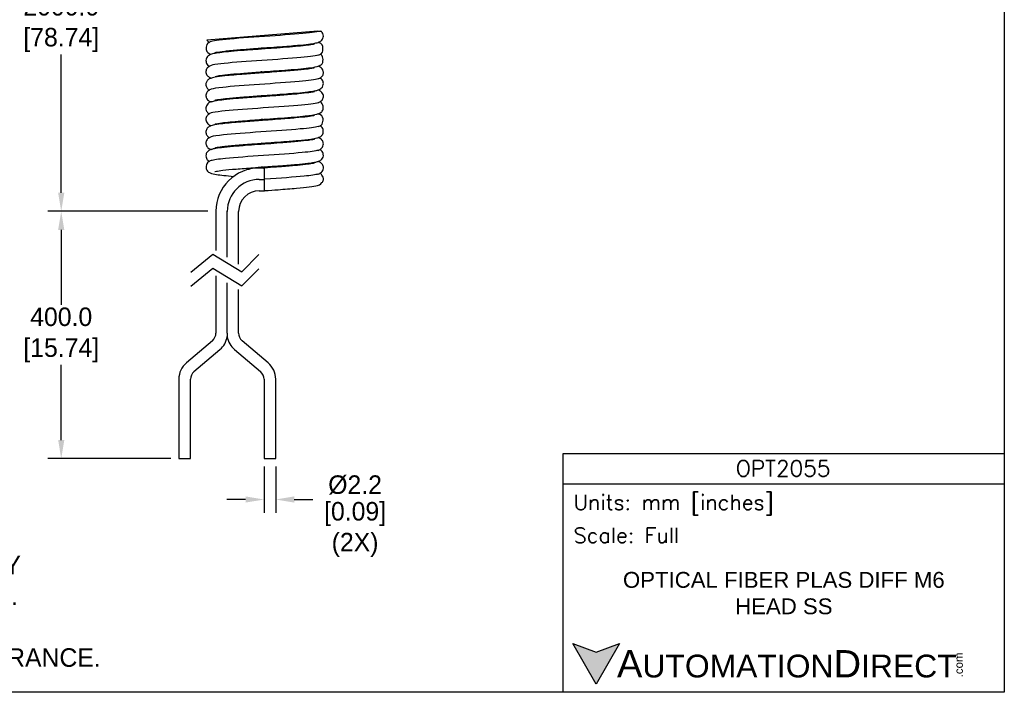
# Model space of a CAD drawing. Header units: inches. Extents: x 0 to 279, y 0 to 216.
# Tile 1 of 2: x 93 to 279, y 0 to 127. Entities that reach past the tile are written whole.
import ezdxf

# ---------------------------------------------------------------- set-up
doc = ezdxf.new("R2010")
doc.units = ezdxf.units.IN
doc.header["$LTSCALE"] = 10
doc.header["$MEASUREMENT"] = 0
doc.layers.add('DIMENSIONS', color=140, linetype='Continuous')
doc.layers.add('TEXT', color=140, linetype='Continuous')
doc.styles.add('ROMANS', font='romans.shx')
doc.styles.add('型式1', font='txt')
doc.dimstyles.get("Standard").update_dxf_attribs({"dimtxt": 3.5, "dimasz": 3.5, "dimexe": 2.5, "dimexo": 1.5, "dimgap": 1, "dimtad": 0, "dimtih": 1, "dimtoh": 1, "dimdec": 1, "dimzin": 0, "dimdsep": 46, "dimtxsty": 'Standard', "dimcen": 0, "dimadec": 0, "dimazin": 0, "dimtfac": 1, "dimtdec": 1, "dimtofl": 0, "dimtmove": 0, "dimatfit": 3, "dimfxl": 1, "dimtolj": 1, "dimtzin": 0, "dimarcsym": 0})

# ---------------------------------------------------------------- blocks, each defined once
blk = doc.blocks.new('*D10')
at = {"layer": 'DEFPOINTS', "color": 0, "transparency": 16777216}
for p in [(139.56, 44.19), (141.76, 44.19), (141.76, 36.45)]:
    blk.add_point(p, dxfattribs=at)
at = {"layer": 'DIMENSIONS', "color": 0, "lineweight": -2, "transparency": 16777216}
for p, q in [((139.56, 42.69), (139.56, 33.95)), ((141.76, 42.69), (141.76, 33.95)), ((136.06, 36.45), (132.56, 36.45)), ((145.26, 36.45), (148.76, 36.45))]:
    blk.add_line(p, q, dxfattribs=at)
at = {"layer": 'DIMENSIONS', "color": 0, "transparency": 16777216}
for points in [[(136.06, 37.04), (136.06, 35.87), (139.56, 36.45)], [(145.26, 37.04), (145.26, 35.87), (141.76, 36.45)]]:
    blk.add_solid(points, dxfattribs=at)
at = {"layer": 'DIMENSIONS', "color": 0, "transparency": 16777216, "char_height": 3.5, "attachment_point": 5}
for s, insert in [('\\A1;%%C2.2', (156.76, 39.2)), ('\\A1;[0.09]\\P(2X)', (156.76, 30.79))]:
    blk.add_mtext(s, dxfattribs=dict(at, insert=insert))
blk = doc.blocks.new('*D11')
at = {"layer": 'DEFPOINTS', "color": 0, "transparency": 16777216}
for p in [(101.25, 90.94), (130.47, 90.94), (123.47, 44.19)]:
    blk.add_point(p, dxfattribs=at)
at = {"layer": 'DIMENSIONS', "color": 0, "lineweight": -2, "transparency": 16777216}
for p, q in [((128.97, 90.94), (98.75, 90.94)), ((101.25, 87.44), (101.25, 73.23)), ((101.25, 47.69), (101.25, 61.9)), ((121.97, 44.19), (98.75, 44.19))]:
    blk.add_line(p, q, dxfattribs=at)
at = {"layer": 'DIMENSIONS', "color": 0, "transparency": 16777216}
for points in [[(100.67, 87.44), (101.83, 87.44), (101.25, 90.94)], [(100.67, 47.69), (101.83, 47.69), (101.25, 44.19)]]:
    blk.add_solid(points, dxfattribs=at)
at = {"layer": 'DIMENSIONS', "color": 0, "transparency": 16777216, "insert": (101.25, 67.56), "char_height": 3.5, "attachment_point": 5}
blk.add_mtext('\\A1;400.0\\P[15.74]', dxfattribs=at)
blk = doc.blocks.new('*D12')
at = {"layer": 'DEFPOINTS', "color": 0, "transparency": 16777216}
for p in [(101.25, 161.57), (144.6, 161.57), (130.47, 90.94)]:
    blk.add_point(p, dxfattribs=at)
at = {"layer": 'DIMENSIONS', "color": 0, "lineweight": -2, "transparency": 16777216}
for p, q in [((143.1, 161.57), (98.75, 161.57)), ((101.25, 158.07), (101.25, 131.92)), ((101.25, 94.44), (101.25, 120.59)), ((128.97, 90.94), (98.75, 90.94))]:
    blk.add_line(p, q, dxfattribs=at)
at = {"layer": 'DIMENSIONS', "color": 0, "transparency": 16777216}
for points in [[(100.67, 158.07), (101.83, 158.07), (101.25, 161.57)], [(100.67, 94.44), (101.83, 94.44), (101.25, 90.94)]]:
    blk.add_solid(points, dxfattribs=at)
at = {"layer": 'DIMENSIONS', "color": 0, "transparency": 16777216, "insert": (101.25, 126.26), "char_height": 3.5, "attachment_point": 5}
blk.add_mtext('\\A1;2000.0\\P[78.74]', dxfattribs=at)

msp = doc.modelspace()

# ---------------------------------------------------------------- hatches: boundary and pattern name
at = {"layer": 'TEXT'}
msp.add_hatch(color=256, dxfattribs=at).paths.add_polyline_path([(206.74, 9.21), (202.31, 7.59), (197.87, 9.21), (202.31, 1.53)])

# ---------------------------------------------------------------- linework, layer by layer
for p, q in [((149.75, 124.97), (128.78, 123.28)), ((149.75, 124.97), (150.3, 125.01)), ((139.42, 99.13), (138.66, 99.13)), ((139.52, 99.01), (139.67, 99.01)), ((139.67, 99.01), (139.52, 99.01)), ((139.67, 98.71), (139.67, 99.01)), ((139.67, 96.99), (139.67, 98.71)), ((138.66, 96.98), (138.67, 96.98)), ((138.67, 96.98), (139.67, 96.98)), ((139.67, 96.67), (139.67, 96.99)), ((139.67, 94.84), (139.67, 96.67)), ((138.67, 94.84), (139.67, 94.84)), ((130.47, 90.94), (130.47, 83.55)), ((132.61, 90.92), (132.61, 90.94)), ((132.61, 82.26), (132.61, 90.92)), ((134.76, 80.97), (134.76, 90.92)), ((130.47, 78.74), (130.47, 67.92)), ((132.61, 67.92), (132.61, 77.44)), ((134.76, 67.92), (134.76, 76.15)), ((129.8, 66.48), (124.91, 62.31)), ((140.32, 62.31), (135.43, 66.48)), ((126.33, 60.64), (131.23, 64.81)), ((134, 64.8), (138.89, 60.64)), ((123.47, 59.19), (123.47, 44.19)), ((125.67, 44.19), (125.67, 59.19)), ((139.56, 59.19), (139.56, 44.19)), ((141.76, 44.19), (141.76, 59.19)), ((123.47, 44.19), (125.67, 44.19)), ((139.56, 44.19), (141.76, 44.19))]:
    msp.add_line(p, q)
for centre, radius, start, end in [((138.66, 90.94), 8.19, 90, 180), ((138.67, 90.93), 6.05, 90.0664, 179.9336), ((138.67, 90.92), 3.91, 90, 180), ((128.57, 67.92), 1.9, 310.4384, 0), ((128.57, 67.92), 4.1, 310.4384, 350.7461), ((136.66, 67.92), 4.1, 189.2467, 229.5616), ((136.66, 67.92), 1.9, 180, 229.5616), ((127.57, 59.19), 4.1, 130.4384, 180), ((137.66, 59.19), 4.1, 0, 49.5616), ((127.57, 59.19), 1.9, 130.4384, 180), ((137.66, 59.19), 1.9, 0, 49.5616)]:
    msp.add_arc(centre, radius, start, end)
for points, knots in [([(149.75, 124.97), (149.08, 124.77), (147.54, 124.6), (145.34, 124.42), (143.12, 124.23), (140.25, 124.04), (137.62, 123.86), (134.98, 123.67), (132.6, 123.49), (131.11, 123.3), (130.39, 123.21), (129.88, 123.12), (129.6, 123.03)], [0, 0, 0, 0, 0.01981288, 0.01981288, 0.01981288, 0.03975688, 0.03975688, 0.03975688, 0.05970057, 0.05970057, 0.05970057, 0.06932584, 0.06932584, 0.06932584, 0.06932584]), ([(130.27, 120.94), (130.27, 120.94), (130.28, 120.95), (130.29, 120.95), (130.32, 120.96), (130.41, 120.98), (130.53, 121.01), (130.87, 121.07), (131.43, 121.16), (132.15, 121.24), (132.89, 121.32), (133.79, 121.4), (134.8, 121.48), (135.67, 121.56), (136.62, 121.63), (137.6, 121.7), (138.17, 121.74), (138.74, 121.78), (139.32, 121.82), (139.6, 121.84), (139.89, 121.87), (140.17, 121.89), (140.99, 121.94), (141.81, 122), (142.6, 122.06), (143.78, 122.15), (144.9, 122.24), (145.88, 122.33), (146.68, 122.4), (147.4, 122.47), (147.99, 122.55), (148.45, 122.6), (148.83, 122.66), (149.15, 122.72), (149.46, 122.78), (149.7, 122.84), (149.98, 122.96), (150.13, 123.02), (150.3, 123.1), (150.48, 123.32), (150.62, 123.5), (150.77, 123.76), (150.78, 124.05), (150.78, 124.23), (150.72, 124.42), (150.65, 124.57), (150.55, 124.79), (150.42, 124.92), (150.29, 125.01)], [0.1377365, 0.1377365, 0.1377365, 0.1377365, 0.1450683, 0.1450683, 0.1450683, 0.1781936, 0.1781936, 0.1781936, 0.270249, 0.270249, 0.270249, 0.3662326, 0.3662326, 0.3662326, 0.4487051, 0.4487051, 0.4487051, 0.495967, 0.495967, 0.495967, 0.5193977, 0.5193977, 0.5193977, 0.5868003, 0.5868003, 0.5868003, 0.6880087, 0.6880087, 0.6880087, 0.7713734, 0.7713734, 0.7713734, 0.8341303, 0.8341303, 0.8341303, 0.8951686, 0.8951686, 0.8951686, 0.9299283, 0.9299283, 0.9299283, 0.9575157, 0.9575157, 0.9575157, 0.9751414, 0.9751414, 0.9751414, 1, 1, 1, 1]), ([(129.6, 123.03), (129.29, 122.93), (128.93, 122.93), (128.75, 122.45), (128.66, 122.2), (128.61, 121.82), (128.64, 121.54), (128.71, 120.98), (129.09, 120.81), (129.42, 120.68), (129.47, 120.66), (129.53, 120.64), (129.58, 120.62)], [0, 0, 0, 0, 0.0556725, 0.0556725, 0.0556725, 0.0842997, 0.0842997, 0.0842997, 0.1418659, 0.1418659, 0.1418659, 0.151466, 0.151466, 0.151466, 0.151466]), ([(128.78, 123.28), (128.89, 123.12), (128.99, 123.03), (129.08, 122.96), (129.13, 122.93), (129.18, 122.9), (129.23, 122.87)], [0, 0, 0, 0, 0.3733986, 0.3733986, 0.3733986, 0.5583839, 0.5583839, 0.5583839, 0.5583839]), ([(149.75, 120.47), (150.09, 120.58), (150.43, 120.61), (150.59, 121.03), (150.7, 121.31), (150.72, 121.78), (150.65, 122.1), (150.53, 122.66), (150.14, 122.79), (149.78, 122.88)], [0, 0, 0, 0, 0.094895, 0.094895, 0.094895, 0.1600307, 0.1600307, 0.1600307, 0.2712317, 0.2712317, 0.2712317, 0.2712317]), ([(149.08, 122.57), (149.07, 122.57), (149.04, 122.56), (149.01, 122.54), (148.7, 122.42), (147.76, 122.32), (146.48, 122.19), (145.23, 122.07), (143.65, 121.94), (141.96, 121.81), (141.25, 121.76), (140.51, 121.71), (139.78, 121.66), (138.89, 121.6), (138, 121.53), (137.14, 121.46), (135.32, 121.33), (133.64, 121.21), (132.33, 121.07), (131.24, 120.95), (130.42, 120.81), (129.85, 120.71), (129.57, 120.65), (129.35, 120.61), (129.01, 120.31), (128.84, 120.16), (128.65, 119.96), (128.6, 119.68), (128.56, 119.43), (128.63, 119.12), (128.72, 118.9), (128.85, 118.57), (129.02, 118.44), (129.23, 118.35)], [0.1333593, 0.1333593, 0.1333593, 0.1333593, 0.1476548, 0.1476548, 0.1476548, 0.2884001, 0.2884001, 0.2884001, 0.4268401, 0.4268401, 0.4268401, 0.4848396, 0.4848396, 0.4848396, 0.5553502, 0.5553502, 0.5553502, 0.7038773, 0.7038773, 0.7038773, 0.8279354, 0.8279354, 0.8279354, 0.8879133, 0.8879133, 0.8879133, 0.9165779, 0.9165779, 0.9165779, 0.9421646, 0.9421646, 0.9421646, 0.9798002, 0.9798002, 0.9798002, 0.9798002]), ([(140.36, 121.7), (140.25, 121.71), (140.14, 121.72), (140.02, 121.72), (139.68, 121.75), (139.33, 121.78), (138.99, 121.8)], [0.885379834, 0.885379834, 0.885379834, 0.885379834, 0.886274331, 0.886274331, 0.886274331, 0.889036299, 0.889036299, 0.889036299, 0.889036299]), ([(149.76, 120.47), (149.23, 120.3), (147.78, 120.13), (145.77, 119.95), (143.61, 119.77), (140.8, 119.58), (138.16, 119.39), (135.51, 119.21), (133.02, 119.02), (131.42, 118.84), (130.53, 118.73), (129.91, 118.63), (129.59, 118.53)], [0.16082711, 0.16082711, 0.16082711, 0.16082711, 0.17936455, 0.17936455, 0.17936455, 0.19930889, 0.19930889, 0.19930889, 0.21925298, 0.21925298, 0.21925298, 0.2302098, 0.2302098, 0.2302098, 0.2302098]), ([(130.3, 116.46), (130.14, 116.4), (130.83, 116.56), (131.69, 116.69), (132.94, 116.87), (134.54, 116.96), (136.47, 117.11), (137.47, 117.18), (138.56, 117.27), (139.62, 117.35), (141.16, 117.46), (142.66, 117.56), (144.04, 117.67), (145.81, 117.81), (147.4, 117.98), (148.39, 118.1), (149.05, 118.18), (149.44, 118.25), (150, 118.47), (150.25, 118.56), (150.53, 118.69), (150.65, 119.09), (150.73, 119.39), (150.72, 119.84), (150.63, 120.13), (150.54, 120.43), (150.35, 120.56), (150.15, 120.65)], [0.128585, 0.128585, 0.128585, 0.128585, 0.2409241, 0.2409241, 0.2409241, 0.4033448, 0.4033448, 0.4033448, 0.4868527, 0.4868527, 0.4868527, 0.6082719, 0.6082719, 0.6082719, 0.7627118, 0.7627118, 0.7627118, 0.8647833, 0.8647833, 0.8647833, 0.9101121, 0.9101121, 0.9101121, 0.9433441, 0.9433441, 0.9433441, 0.9777531, 0.9777531, 0.9777531, 0.9777531]), ([(129.6, 118.53), (129.35, 118.45), (129.17, 118.39), (128.94, 118.16), (128.8, 118.02), (128.65, 117.81), (128.6, 117.55), (128.55, 117.31), (128.59, 117.03), (128.69, 116.83), (128.78, 116.63), (128.91, 116.51), (129.04, 116.41), (129.25, 116.24), (129.42, 116.16), (129.58, 116.1)], [0, 0, 0, 0, 0.0437491, 0.0437491, 0.0437491, 0.0696809, 0.0696809, 0.0696809, 0.0926822, 0.0926822, 0.0926822, 0.1147304, 0.1147304, 0.1147304, 0.1517694, 0.1517694, 0.1517694, 0.1517694]), ([(149.07, 118.06), (149.07, 118.06), (149.07, 118.05), (149.06, 118.05), (149.02, 118.03), (148.84, 117.99), (148.61, 117.96), (148.35, 117.91), (148.03, 117.86), (147.64, 117.81), (147, 117.74), (146.19, 117.66), (145.28, 117.58), (144.29, 117.49), (143.17, 117.4), (141.99, 117.32), (141.37, 117.27), (140.74, 117.23), (140.11, 117.18), (139.76, 117.16), (139.42, 117.13), (139.07, 117.11), (137.97, 117.03), (136.88, 116.95), (135.86, 116.87), (134.47, 116.76), (133.21, 116.66), (132.18, 116.55), (131.41, 116.46), (130.78, 116.38), (130.3, 116.3), (129.97, 116.24), (129.71, 116.18), (129.42, 116.07), (129.28, 116.01), (129.12, 115.94), (128.96, 115.78), (128.85, 115.68), (128.74, 115.55), (128.67, 115.37), (128.6, 115.2), (128.56, 114.98), (128.58, 114.79), (128.61, 114.56), (128.72, 114.37), (128.82, 114.22), (128.96, 114.04), (129.09, 113.93), (129.24, 113.86)], [0.1271833, 0.1271833, 0.1271833, 0.1271833, 0.1370306, 0.1370306, 0.1370306, 0.1871523, 0.1871523, 0.1871523, 0.2411587, 0.2411587, 0.2411587, 0.3294623, 0.3294623, 0.3294623, 0.4257119, 0.4257119, 0.4257119, 0.4760382, 0.4760382, 0.4760382, 0.5035433, 0.5035433, 0.5035433, 0.5905841, 0.5905841, 0.5905841, 0.7097384, 0.7097384, 0.7097384, 0.798399, 0.798399, 0.798399, 0.8598745, 0.8598745, 0.8598745, 0.890445, 0.890445, 0.890445, 0.9096075, 0.9096075, 0.9096075, 0.9282186, 0.9282186, 0.9282186, 0.9500888, 0.9500888, 0.9500888, 0.9789781, 0.9789781, 0.9789781, 0.9789781]), ([(140.36, 117.2), (139.99, 117.23), (139.62, 117.25), (139.24, 117.28), (139.16, 117.29), (139.07, 117.29), (138.99, 117.3)], [0.724060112, 0.724060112, 0.724060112, 0.724060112, 0.727026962, 0.727026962, 0.727026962, 0.727717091, 0.727717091, 0.727717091, 0.727717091]), ([(149.75, 115.97), (149.99, 116.05), (150.16, 116.1), (150.4, 116.34), (150.51, 116.44), (150.64, 116.58), (150.7, 116.77), (150.77, 116.95), (150.78, 117.19), (150.75, 117.38), (150.68, 117.8), (150.41, 118.04), (150.19, 118.18), (150.02, 118.29), (149.89, 118.35), (149.76, 118.39)], [0, 0, 0, 0, 0.0438441, 0.0438441, 0.0438441, 0.0629495, 0.0629495, 0.0629495, 0.0816781, 0.0816781, 0.0816781, 0.1219667, 0.1219667, 0.1219667, 0.1516291, 0.1516291, 0.1516291, 0.1516291]), ([(149.77, 115.97), (149.27, 115.81), (147.99, 115.65), (146.2, 115.49), (144.13, 115.3), (141.36, 115.12), (138.69, 114.93), (136.03, 114.75), (133.47, 114.56), (131.75, 114.37), (130.7, 114.26), (129.95, 114.15), (129.59, 114.03)], [0.32168001, 0.32168001, 0.32168001, 0.32168001, 0.33891618, 0.33891618, 0.33891618, 0.35886046, 0.35886046, 0.35886046, 0.37880486, 0.37880486, 0.37880486, 0.3910766, 0.3910766, 0.3910766, 0.3910766]), ([(130.27, 111.94), (130.27, 111.94), (130.29, 111.95), (130.33, 111.96), (130.45, 112), (130.72, 112.05), (131.07, 112.1), (131.51, 112.16), (132.09, 112.23), (132.77, 112.3), (133.53, 112.38), (134.41, 112.45), (135.37, 112.53), (136.28, 112.6), (137.25, 112.67), (138.25, 112.75), (138.71, 112.78), (139.19, 112.82), (139.66, 112.85), (139.99, 112.87), (140.32, 112.9), (140.64, 112.92), (141.28, 112.97), (141.92, 113.01), (142.54, 113.06), (143.68, 113.14), (144.76, 113.23), (145.72, 113.31), (146.51, 113.38), (147.22, 113.46), (147.81, 113.53), (148.3, 113.58), (148.7, 113.63), (149.05, 113.7), (149.28, 113.75), (149.49, 113.8), (149.67, 113.85), (149.87, 113.9), (150.04, 113.94), (150.29, 114.14), (150.48, 114.29), (150.72, 114.54), (150.76, 114.9), (150.79, 115.13), (150.74, 115.41), (150.65, 115.6), (150.57, 115.76), (150.48, 115.86), (150.39, 115.94), (150.29, 116.02), (150.2, 116.09), (150.11, 116.14)], [0.1286788, 0.1286788, 0.1286788, 0.1286788, 0.149388, 0.149388, 0.149388, 0.2098578, 0.2098578, 0.2098578, 0.2863732, 0.2863732, 0.2863732, 0.3711868, 0.3711868, 0.3711868, 0.4509603, 0.4509603, 0.4509603, 0.4885202, 0.4885202, 0.4885202, 0.5144925, 0.5144925, 0.5144925, 0.5653424, 0.5653424, 0.5653424, 0.659501, 0.659501, 0.659501, 0.7369367, 0.7369367, 0.7369367, 0.8003762, 0.8003762, 0.8003762, 0.8416255, 0.8416255, 0.8416255, 0.8856836, 0.8856836, 0.8856836, 0.9204583, 0.9204583, 0.9204583, 0.9424904, 0.9424904, 0.9424904, 0.9597064, 0.9597064, 0.9597064, 0.9787983, 0.9787983, 0.9787983, 0.9787983]), ([(129.6, 114.03), (129.35, 113.95), (129.17, 113.89), (128.94, 113.66), (128.81, 113.53), (128.67, 113.34), (128.61, 113.08), (128.56, 112.88), (128.57, 112.64), (128.64, 112.45), (128.7, 112.28), (128.8, 112.14), (128.9, 112.04), (129.13, 111.79), (129.31, 111.71), (129.5, 111.65), (129.52, 111.64), (129.55, 111.63), (129.57, 111.63)], [0, 0, 0, 0, 0.0434047, 0.0434047, 0.0434047, 0.0687611, 0.0687611, 0.0687611, 0.0883984, 0.0883984, 0.0883984, 0.1056749, 0.1056749, 0.1056749, 0.1467498, 0.1467498, 0.1467498, 0.1521432, 0.1521432, 0.1521432, 0.1521432]), ([(149.08, 113.56), (149.09, 113.56), (149.02, 113.54), (148.91, 113.51), (148.72, 113.47), (148.42, 113.42), (148.04, 113.37), (147.51, 113.29), (146.84, 113.22), (146.06, 113.15), (145.23, 113.07), (144.29, 112.99), (143.27, 112.91), (142.32, 112.84), (141.3, 112.77), (140.27, 112.69), (139.89, 112.67), (139.52, 112.64), (139.14, 112.61), (138.66, 112.58), (138.18, 112.54), (137.7, 112.51), (136.52, 112.42), (135.39, 112.34), (134.36, 112.25), (133.46, 112.17), (132.65, 112.09), (131.95, 112.02), (131.41, 111.96), (130.94, 111.91), (130.55, 111.84), (130.24, 111.79), (129.98, 111.72), (129.74, 111.67), (129.47, 111.61), (129.23, 111.57), (128.93, 111.24), (128.77, 111.06), (128.59, 110.8), (128.58, 110.48), (128.57, 110.32), (128.6, 110.16), (128.65, 110.02), (128.73, 109.81), (128.86, 109.67), (128.97, 109.56), (129.07, 109.47), (129.15, 109.41), (129.23, 109.37)], [0.1275721, 0.1275721, 0.1275721, 0.1275721, 0.162503, 0.162503, 0.162503, 0.22184, 0.22184, 0.22184, 0.3037552, 0.3037552, 0.3037552, 0.3901322, 0.3901322, 0.3901322, 0.4718959, 0.4718959, 0.4718959, 0.5017203, 0.5017203, 0.5017203, 0.540052, 0.540052, 0.540052, 0.634989, 0.634989, 0.634989, 0.7186282, 0.7186282, 0.7186282, 0.7840889, 0.7840889, 0.7840889, 0.8359602, 0.8359602, 0.8359602, 0.8918316, 0.8918316, 0.8918316, 0.9224138, 0.9224138, 0.9224138, 0.9368785, 0.9368785, 0.9368785, 0.9580838, 0.9580838, 0.9580838, 0.9750079, 0.9750079, 0.9750079, 0.9750079]), ([(149.75, 111.47), (149.95, 111.53), (150.07, 111.57), (150.24, 111.7), (150.33, 111.76), (150.43, 111.84), (150.53, 111.97), (150.65, 112.13), (150.76, 112.36), (150.78, 112.59), (150.8, 112.89), (150.66, 113.2), (150.51, 113.4), (150.34, 113.62), (150.16, 113.71), (150.01, 113.78), (149.92, 113.82), (149.84, 113.85), (149.76, 113.88)], [0, 0, 0, 0, 0.0333383, 0.0333383, 0.0333383, 0.0503554, 0.0503554, 0.0503554, 0.0727675, 0.0727675, 0.0727675, 0.1014255, 0.1014255, 0.1014255, 0.1330352, 0.1330352, 0.1330352, 0.1509197, 0.1509197, 0.1509197, 0.1509197]), ([(130.29, 107.46), (130.16, 107.4), (130.63, 107.53), (131.23, 107.62), (132.1, 107.77), (133.23, 107.85), (134.65, 107.96), (135.75, 108.05), (137.03, 108.16), (138.3, 108.26), (138.84, 108.29), (139.37, 108.33), (139.9, 108.36), (140.87, 108.43), (141.85, 108.51), (142.79, 108.58), (144.53, 108.71), (146.12, 108.83), (147.33, 108.97), (148.31, 109.08), (149.03, 109.2), (149.56, 109.31), (149.8, 109.36), (150, 109.41), (150.33, 109.67), (150.48, 109.8), (150.67, 109.97), (150.73, 110.23), (150.78, 110.46), (150.74, 110.76), (150.67, 110.99), (150.55, 111.38), (150.36, 111.55), (150.14, 111.64)], [0.1274219, 0.1274219, 0.1274219, 0.1274219, 0.2174776, 0.2174776, 0.2174776, 0.3489863, 0.3489863, 0.3489863, 0.451293, 0.451293, 0.451293, 0.493889, 0.493889, 0.493889, 0.5713356, 0.5713356, 0.5713356, 0.7160655, 0.7160655, 0.7160655, 0.8325681, 0.8325681, 0.8325681, 0.8873288, 0.8873288, 0.8873288, 0.9136402, 0.9136402, 0.9136402, 0.9366191, 0.9366191, 0.9366191, 0.9769022, 0.9769022, 0.9769022, 0.9769022]), ([(149.77, 111.47), (149.25, 111.3), (147.88, 111.14), (145.96, 110.97), (143.84, 110.78), (141.05, 110.6), (138.39, 110.41), (135.74, 110.22), (133.22, 110.04), (131.56, 109.85), (130.6, 109.75), (129.93, 109.64), (129.6, 109.53)], [0.48255649, 0.48255649, 0.48255649, 0.48255649, 0.50056172, 0.50056172, 0.50056172, 0.52050596, 0.52050596, 0.52050596, 0.54045033, 0.54045033, 0.54045033, 0.5519599, 0.5519599, 0.5519599, 0.5519599]), ([(149.08, 109.06), (149.09, 109.06), (149.03, 109.04), (148.93, 109.02), (148.7, 108.96), (148.29, 108.9), (147.76, 108.83), (147.15, 108.75), (146.38, 108.68), (145.49, 108.6), (144.66, 108.52), (143.74, 108.45), (142.76, 108.38), (142.05, 108.32), (141.32, 108.27), (140.57, 108.21), (140.27, 108.19), (139.97, 108.17), (139.67, 108.15), (139.16, 108.11), (138.66, 108.08), (138.16, 108.04), (136.99, 107.96), (135.85, 107.87), (134.8, 107.79), (133.49, 107.68), (132.34, 107.57), (131.44, 107.46), (130.85, 107.39), (130.36, 107.32), (129.98, 107.23), (129.82, 107.2), (129.68, 107.16), (129.54, 107.11), (129.38, 107.06), (129.23, 107), (129.04, 106.85), (128.9, 106.75), (128.76, 106.6), (128.67, 106.37), (128.59, 106.16), (128.55, 105.89), (128.6, 105.67), (128.65, 105.46), (128.77, 105.29), (128.87, 105.16), (129.01, 105.01), (129.12, 104.92), (129.23, 104.86)], [0.127186, 0.127186, 0.127186, 0.127186, 0.1602828, 0.1602828, 0.1602828, 0.2360673, 0.2360673, 0.2360673, 0.3234197, 0.3234197, 0.3234197, 0.4048387, 0.4048387, 0.4048387, 0.4641985, 0.4641985, 0.4641985, 0.4879464, 0.4879464, 0.4879464, 0.5278302, 0.5278302, 0.5278302, 0.6214936, 0.6214936, 0.6214936, 0.7394989, 0.7394989, 0.7394989, 0.8185643, 0.8185643, 0.8185643, 0.8504998, 0.8504998, 0.8504998, 0.8851411, 0.8851411, 0.8851411, 0.9095553, 0.9095553, 0.9095553, 0.9311674, 0.9311674, 0.9311674, 0.9509955, 0.9509955, 0.9509955, 0.975728, 0.975728, 0.975728, 0.975728]), ([(129.6, 109.53), (129.36, 109.45), (129.19, 109.4), (128.98, 109.2), (128.85, 109.08), (128.71, 108.92), (128.64, 108.69), (128.59, 108.55), (128.57, 108.39), (128.58, 108.24), (128.59, 108.11), (128.63, 107.98), (128.67, 107.87), (128.74, 107.71), (128.84, 107.58), (128.94, 107.49), (129.12, 107.31), (129.28, 107.23), (129.43, 107.18), (129.48, 107.16), (129.53, 107.14), (129.58, 107.12)], [0, 0, 0, 0, 0.0405928, 0.0405928, 0.0405928, 0.0646721, 0.0646721, 0.0646721, 0.0786593, 0.0786593, 0.0786593, 0.090866, 0.090866, 0.090866, 0.108116, 0.108116, 0.108116, 0.1411621, 0.1411621, 0.1411621, 0.1519286, 0.1519286, 0.1519286, 0.1519286]), ([(149.76, 106.97), (150.07, 107.08), (150.33, 107.06), (150.52, 107.43), (150.65, 107.68), (150.75, 108.11), (150.72, 108.42), (150.68, 108.92), (150.3, 109.14), (150, 109.28), (149.91, 109.32), (149.83, 109.36), (149.75, 109.39)], [0, 0, 0, 0, 0.0483673, 0.0483673, 0.0483673, 0.0814795, 0.0814795, 0.0814795, 0.1340689, 0.1340689, 0.1340689, 0.150094, 0.150094, 0.150094, 0.150094]), ([(149.77, 106.97), (149.28, 106.82), (148.08, 106.66), (146.38, 106.51), (144.35, 106.32), (141.6, 106.13), (138.93, 105.95), (136.26, 105.76), (133.67, 105.58), (131.91, 105.39), (130.77, 105.27), (129.97, 105.15), (129.59, 105.03)], [0.64344732, 0.64344732, 0.64344732, 0.64344732, 0.66011408, 0.66011408, 0.66011408, 0.68005785, 0.68005785, 0.68005785, 0.7000019, 0.7000019, 0.7000019, 0.71288499, 0.71288499, 0.71288499, 0.71288499]), ([(130.26, 102.94), (130.25, 102.93), (130.34, 102.96), (130.47, 102.99), (130.72, 103.06), (131.13, 103.11), (131.64, 103.18), (132.31, 103.26), (133.15, 103.34), (134.13, 103.43), (135.08, 103.51), (136.15, 103.59), (137.26, 103.67), (137.98, 103.73), (138.71, 103.78), (139.44, 103.83), (139.93, 103.87), (140.42, 103.9), (140.91, 103.94), (141.73, 104), (142.54, 104.06), (143.31, 104.12), (144.24, 104.19), (145.12, 104.26), (145.91, 104.33), (146.89, 104.42), (147.74, 104.51), (148.4, 104.6), (148.86, 104.66), (149.22, 104.73), (149.54, 104.81), (149.74, 104.86), (149.93, 104.92), (150.14, 105.03), (150.22, 105.08), (150.31, 105.14), (150.41, 105.23), (150.52, 105.34), (150.65, 105.5), (150.71, 105.7), (150.81, 105.99), (150.77, 106.35), (150.64, 106.61), (150.57, 106.75), (150.46, 106.86), (150.37, 106.95), (150.28, 107.04), (150.19, 107.09), (150.11, 107.14)], [0.1287363, 0.1287363, 0.1287363, 0.1287363, 0.1661503, 0.1661503, 0.1661503, 0.2382451, 0.2382451, 0.2382451, 0.3321286, 0.3321286, 0.3321286, 0.4236833, 0.4236833, 0.4236833, 0.4819009, 0.4819009, 0.4819009, 0.5209281, 0.5209281, 0.5209281, 0.5862144, 0.5862144, 0.5862144, 0.6651182, 0.6651182, 0.6651182, 0.7634819, 0.7634819, 0.7634819, 0.8327889, 0.8327889, 0.8327889, 0.8753033, 0.8753033, 0.8753033, 0.892593, 0.892593, 0.892593, 0.9121649, 0.9121649, 0.9121649, 0.9422516, 0.9422516, 0.9422516, 0.959672, 0.959672, 0.959672, 0.977815, 0.977815, 0.977815, 0.977815]), ([(129.59, 105.03), (129.38, 104.96), (129.24, 104.92), (129.02, 104.73), (128.88, 104.61), (128.7, 104.42), (128.63, 104.17), (128.57, 103.98), (128.56, 103.75), (128.61, 103.56), (128.67, 103.3), (128.83, 103.1), (128.97, 102.96), (129.19, 102.75), (129.37, 102.69), (129.56, 102.63), (129.56, 102.63), (129.57, 102.63), (129.57, 102.63)], [0, 0, 0, 0, 0.038977, 0.038977, 0.038977, 0.0649744, 0.0649744, 0.0649744, 0.0840454, 0.0840454, 0.0840454, 0.1105416, 0.1105416, 0.1105416, 0.1504314, 0.1504314, 0.1504314, 0.1518165, 0.1518165, 0.1518165, 0.1518165]), ([(149.09, 104.56), (149.1, 104.57), (149.01, 104.54), (148.88, 104.51), (148.66, 104.46), (148.35, 104.41), (147.96, 104.36), (147.42, 104.29), (146.73, 104.21), (145.93, 104.14), (145.1, 104.06), (144.15, 103.98), (143.13, 103.9), (142.39, 103.85), (141.62, 103.79), (140.83, 103.73), (140.46, 103.71), (140.08, 103.68), (139.7, 103.65), (139.27, 103.62), (138.83, 103.59), (138.4, 103.56), (137.58, 103.5), (136.77, 103.44), (135.99, 103.38), (134.96, 103.3), (134, 103.22), (133.15, 103.14), (132.36, 103.07), (131.67, 102.99), (131.1, 102.92), (130.65, 102.86), (130.27, 102.8), (129.96, 102.73), (129.76, 102.69), (129.59, 102.64), (129.4, 102.56), (129.24, 102.5), (129.07, 102.41), (128.88, 102.2), (128.77, 102.07), (128.66, 101.9), (128.61, 101.7), (128.57, 101.53), (128.57, 101.33), (128.61, 101.16), (128.67, 100.9), (128.81, 100.72), (128.94, 100.59), (129.05, 100.48), (129.14, 100.42), (129.23, 100.36)], [0.1286157, 0.1286157, 0.1286157, 0.1286157, 0.1658146, 0.1658146, 0.1658146, 0.2259816, 0.2259816, 0.2259816, 0.3085186, 0.3085186, 0.3085186, 0.3942678, 0.3942678, 0.3942678, 0.4571473, 0.4571473, 0.4571473, 0.4869752, 0.4869752, 0.4869752, 0.5214532, 0.5214532, 0.5214532, 0.5870985, 0.5870985, 0.5870985, 0.6743478, 0.6743478, 0.6743478, 0.7557193, 0.7557193, 0.7557193, 0.8205658, 0.8205658, 0.8205658, 0.8609489, 0.8609489, 0.8609489, 0.8952863, 0.8952863, 0.8952863, 0.914814, 0.914814, 0.914814, 0.9317377, 0.9317377, 0.9317377, 0.9566417, 0.9566417, 0.9566417, 0.9760788, 0.9760788, 0.9760788, 0.9760788]), ([(149.76, 102.47), (150.03, 102.56), (150.25, 102.62), (150.49, 102.93), (150.64, 103.12), (150.79, 103.41), (150.78, 103.73), (150.77, 103.93), (150.69, 104.14), (150.59, 104.3), (150.53, 104.38), (150.47, 104.46), (150.41, 104.51), (150.26, 104.65), (150.16, 104.71), (150.05, 104.76), (149.96, 104.8), (149.87, 104.84), (149.77, 104.87)], [0, 0, 0, 0, 0.0478973, 0.0478973, 0.0478973, 0.0778004, 0.0778004, 0.0778004, 0.0965212, 0.0965212, 0.0965212, 0.1066659, 0.1066659, 0.1066659, 0.1317866, 0.1317866, 0.1317866, 0.152856, 0.152856, 0.152856, 0.152856]), ([(149.76, 102.47), (149.31, 102.33), (148.27, 102.19), (146.78, 102.04), (144.84, 101.86), (142.15, 101.67), (139.47, 101.49), (136.79, 101.3), (134.14, 101.11), (132.27, 100.93), (130.94, 100.8), (130.01, 100.66), (129.59, 100.53)], [0.804381, 0.804381, 0.804381, 0.804381, 0.81966629, 0.81966629, 0.81966629, 0.83961026, 0.83961026, 0.83961026, 0.85955399, 0.85955399, 0.85955399, 0.87380628, 0.87380628, 0.87380628, 0.87380628]), ([(130.26, 98.44), (130.26, 98.44), (130.26, 98.44), (130.26, 98.44), (130.27, 98.45), (130.39, 98.48), (130.55, 98.51), (130.84, 98.57), (131.27, 98.63), (131.8, 98.7), (132.48, 98.78), (133.33, 98.86), (134.3, 98.94), (135.27, 99.02), (136.35, 99.11), (137.47, 99.19), (138.13, 99.24), (138.8, 99.29), (139.47, 99.34), (139.83, 99.36), (140.2, 99.39), (140.56, 99.41), (141.29, 99.47), (142.01, 99.52), (142.71, 99.57), (143.76, 99.65), (144.75, 99.73), (145.64, 99.81), (146.47, 99.88), (147.21, 99.95), (147.82, 100.03), (148.28, 100.08), (148.67, 100.13), (149, 100.19), (149.24, 100.24), (149.45, 100.29), (149.65, 100.34), (149.84, 100.39), (150.03, 100.44), (150.25, 100.61), (150.41, 100.72), (150.6, 100.89), (150.7, 101.17), (150.76, 101.34), (150.79, 101.55), (150.76, 101.75), (150.74, 101.87), (150.7, 101.98), (150.65, 102.08), (150.59, 102.2), (150.51, 102.3), (150.44, 102.38), (150.33, 102.5), (150.22, 102.58), (150.11, 102.64)], [0.129599, 0.129599, 0.129599, 0.129599, 0.132849, 0.132849, 0.132849, 0.1733753, 0.1733753, 0.1733753, 0.2456389, 0.2456389, 0.2456389, 0.3377513, 0.3377513, 0.3377513, 0.429195, 0.429195, 0.429195, 0.4827315, 0.4827315, 0.4827315, 0.5112991, 0.5112991, 0.5112991, 0.5694688, 0.5694688, 0.5694688, 0.6561577, 0.6561577, 0.6561577, 0.7367683, 0.7367683, 0.7367683, 0.7963731, 0.7963731, 0.7963731, 0.8400826, 0.8400826, 0.8400826, 0.8823357, 0.8823357, 0.8823357, 0.9118468, 0.9118468, 0.9118468, 0.929937, 0.929937, 0.929937, 0.9408667, 0.9408667, 0.9408667, 0.9549482, 0.9549482, 0.9549482, 0.9782439, 0.9782439, 0.9782439, 0.9782439]), ([(129.59, 100.53), (129.28, 100.43), (128.94, 100.4), (128.75, 99.94), (128.65, 99.68), (128.59, 99.27), (128.64, 98.98), (128.72, 98.56), (129.02, 98.38), (129.27, 98.26), (129.77, 98.01), (130.08, 97.97), (130.58, 97.9), (131.32, 97.81), (132.47, 97.67), (133.82, 97.54)], [0, 0, 0, 0, 0.0545994, 0.0545994, 0.0545994, 0.0856009, 0.0856009, 0.0856009, 0.1305284, 0.1305284, 0.1305284, 0.2181588, 0.2181588, 0.2181588, 0.3475228, 0.3475228, 0.3475228, 0.3475228]), ([(136.91, 98.94), (136.7, 98.93), (136.52, 98.92), (136.5, 98.91), (136.48, 98.9), (136.58, 98.9), (136.75, 98.9)], [0.0414944, 0.0414944, 0.0414944, 0.0414944, 0.3007546, 0.3007546, 0.3007546, 0.5224139, 0.5224139, 0.5224139, 0.5224139]), ([(149.09, 100.07), (149.09, 100.07), (149.06, 100.05), (149.02, 100.04), (148.94, 100.01), (148.81, 99.99), (148.64, 99.96), (148.33, 99.91), (147.9, 99.85), (147.38, 99.78), (146.78, 99.71), (146.07, 99.65), (145.27, 99.58), (144.43, 99.5), (143.49, 99.43), (142.49, 99.35), (141.75, 99.3), (140.98, 99.24), (140.23, 99.19), (139.97, 99.17), (139.71, 99.15), (139.41, 99.13)], [0.2601584, 0.2601584, 0.2601584, 0.2601584, 0.3010366, 0.3010366, 0.3010366, 0.375119, 0.375119, 0.375119, 0.5117323, 0.5117323, 0.5117323, 0.6675856, 0.6675856, 0.6675856, 0.8332343, 0.8332343, 0.8332343, 0.9565372, 0.9565372, 0.9565372, 1, 1, 1, 1]), ([(149.76, 97.97), (149.95, 98.03), (150.06, 98.07), (150.24, 98.2), (150.33, 98.26), (150.44, 98.35), (150.54, 98.48), (150.7, 98.69), (150.81, 99.02), (150.77, 99.32), (150.74, 99.55), (150.62, 99.76), (150.5, 99.91), (150.31, 100.15), (150.13, 100.23), (149.97, 100.3), (149.9, 100.33), (149.83, 100.35), (149.76, 100.37)], [0, 0, 0, 0, 0.0330405, 0.0330405, 0.0330405, 0.0503359, 0.0503359, 0.0503359, 0.0793158, 0.0793158, 0.0793158, 0.1018154, 0.1018154, 0.1018154, 0.1362871, 0.1362871, 0.1362871, 0.1509372, 0.1509372, 0.1509372, 0.1509372]), ([(139.67, 94.85), (140.62, 94.92), (141.42, 94.97), (142.24, 95.03), (143.43, 95.12), (144.64, 95.22), (145.68, 95.31), (146.63, 95.39), (147.44, 95.47), (148.1, 95.56), (148.75, 95.65), (149.24, 95.75), (149.67, 95.84), (149.93, 95.9), (150.18, 95.95), (150.5, 96.36), (150.61, 96.51), (150.74, 96.69), (150.77, 96.9), (150.83, 97.21), (150.67, 97.56), (150.51, 97.79), (150.38, 97.98), (150.25, 98.08), (150.12, 98.15)], [0, 0, 0, 0, 0.1336587, 0.1336587, 0.1336587, 0.3302171, 0.3302171, 0.3302171, 0.5104119, 0.5104119, 0.5104119, 0.6886445, 0.6886445, 0.6886445, 0.8007728, 0.8007728, 0.8007728, 0.8400086, 0.8400086, 0.8400086, 0.9014918, 0.9014918, 0.9014918, 0.9543177, 0.9543177, 0.9543177, 0.9543177]), ([(149.75, 97.97), (149.33, 97.84), (148.4, 97.71), (147.15, 97.58), (145.27, 97.39), (142.66, 97.21), (139.67, 97)], [0.9652294, 0.9652294, 0.9652294, 0.9652294, 0.97921844, 0.97921844, 0.97921844, 1, 1, 1, 1])]:
    msp.add_open_spline(points, degree=3, knots=knots)
for points in [[(140.36, 112.7), (139.9, 112.73), (139.44, 112.77), (138.99, 112.8)], [(140.36, 108.2), (139.9, 108.23), (139.44, 108.27), (138.99, 108.3)], [(140.36, 103.7), (139.9, 103.73), (139.44, 103.77), (138.99, 103.8)], [(136.41, 98.91), (136.4, 98.91), (136.4, 98.91), (136.39, 98.91)], [(136.93, 98.95), (136.88, 98.94), (136.83, 98.94), (136.78, 98.94)], [(140.36, 99.2), (139.9, 99.23), (139.44, 99.27), (138.99, 99.3)], [(139.52, 99.01), (139.48, 99.09), (139.45, 99.13), (139.42, 99.13)], [(132.61, 67.92), (132.61, 67.66), (132.61, 67.3), (132.61, 67.28)]]:
    msp.add_open_spline(points, degree=3)
at = {"layer": 'DEFPOINTS'}
msp.add_lwpolyline([(0, 215.9), (279.4, 215.9), (279.4, 0), (0, 0)], close=True, dxfattribs=at)
at = {"layer": 'DIMENSIONS'}
for points in [[(125.76, 79.45), (129.87, 82.83), (135.36, 79.53), (138.58, 82.75)], [(125.76, 76.79), (129.87, 80.17), (135.36, 76.87), (138.58, 80.09)]]:
    msp.add_lwpolyline(points, dxfattribs=at)
at = {"layer": 'TEXT'}
msp.add_line((196.09, 39.42), (279.4, 39.42), dxfattribs=at)
for points in [[(196.09, 0), (196.09, 45.17), (279.4, 45.17), (279.4, 0)], [(206.74, 9.21), (202.31, 1.53), (197.87, 9.21), (202.31, 7.59)]]:
    msp.add_lwpolyline(points, close=True, dxfattribs=at)

# ---------------------------------------------------------------- texts
for s, insert, char_height, width, attachment_point, style in [('OPT2055', (237.62, 42.33), 3, 55.9017, 5, 'ROMANS'), (' Units: mm [inches]', (196.09, 35.43), 2.8712, 83.3079, 4, 'ROMANS'), (' Scale: Full', (196.09, 29.69), 2.8712, 83.3079, 4, 'ROMANS'), ('{\\fArial|b0|i0|c0|p34;     \\H1.2x;A\\H0.8333x;UTOMATION\\H1.2x;D\\H0.8333x;IRECT}', (197.87, 5.37), 4.3068, 72.9565, 4, '型式1')]:
    msp.add_mtext(s, dxfattribs=dict(at, insert=insert, char_height=char_height, width=width, attachment_point=attachment_point, style=style))
at = {"layer": 'TEXT', "insert": (5.21, 37.5), "char_height": 3.5, "attachment_point": 1}
msp.add_mtext_dynamic_manual_height_columns('NOTES:\\P\\P  1. DIMENSIONS CAN BE CHANGED BY      \\P    MANUFACTURER WITHOUT NOTICE.\\P\\P  2. DIMENSIONS DO NOT IMPLY TOLERANCE.', width=190.8823, gutter_width=1, heights=[0], dxfattribs=at)
at = {"layer": 'TEXT', "insert": (237.75, 18.74), "char_height": 3, "width": 66.5595, "attachment_point": 5}
msp.add_mtext('{\\fArial|b0|i0|c0|p34;OPTICAL FIBER PLAS DIFF M6 HEAD SS}', dxfattribs=at)
at = {"layer": 'TEXT', "insert": (270.01, 2.84), "char_height": 1.5505, "width": 4.5946, "attachment_point": 1, "rotation": 90, "style": '型式1'}
msp.add_mtext('{\\fArial|b0|i0|c0|p34;.com}', dxfattribs=at)

# ---------------------------------------------------------------- dimensions: what is measured, and where the dimension line sits
at = {"layer": 'DIMENSIONS'}
for base, p1, p2, text, picture, middle in [((101.25, 161.57), (130.47, 90.94), (144.6, 161.57), '2000.0\\P[78.74]', '*D12', (101.25, 126.26)), ((101.25, 90.94), (123.47, 44.19), (130.47, 90.94), '400.0\\P[15.74]', '*D11', (101.25, 67.56))]:
    dim = msp.add_linear_dim(base=base, p1=p1, p2=p2, angle=90, text=text, dimstyle='Standard', override={"dimpost": '\\X'}, dxfattribs=at)
    dim.commit()
    dim.dimension.update_dxf_attribs({"geometry": picture, "text_midpoint": middle})
dim = msp.add_linear_dim(base=(141.76, 36.45), p1=(139.56, 44.19), p2=(141.76, 44.19), text='%%C<>\\P(2X)', dimstyle='Standard', override={"dimpost": '\\X'}, dxfattribs=at)
dim.commit()
dim.dimension.update_dxf_attribs({"geometry": '*D10', "text_midpoint": (156.76, 36.45)})

doc.saveas('drawing.dxf')
